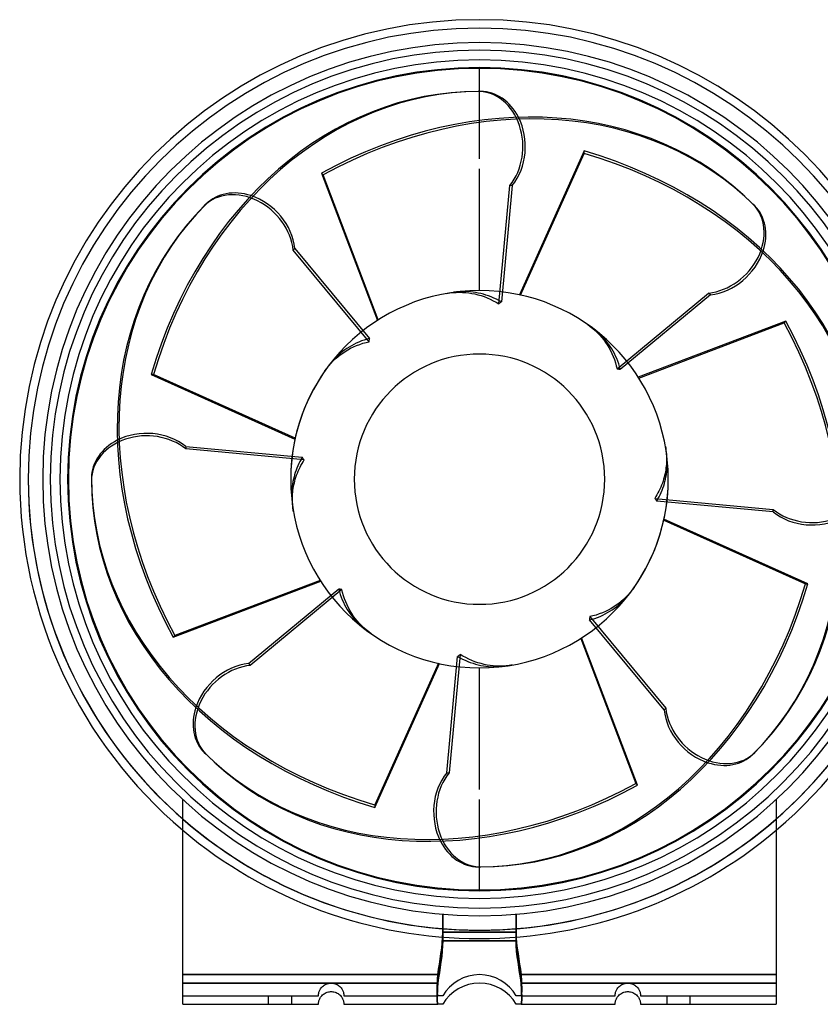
# Model space of a CAD drawing. Header units: millimetres. Extents: x -108 to 184, y -124 to 108.
# Tile 1 of 2: x -108 to 80, y -124 to 108. Entities that reach past the tile are written whole.
import ezdxf

# ---------------------------------------------------------------- set-up
doc = ezdxf.new("R2010")
doc.units = ezdxf.units.MM
doc.layers.add('HIDDEN', color=7, linetype='Continuous')
doc.layers.add('THICK', color=7, linetype='Continuous')

msp = doc.modelspace()

# ---------------------------------------------------------------- linework, layer by layer
at = {"layer": 'HIDDEN'}
for p, q in [((0, 91.56), (0, 91.56)), ((0, 75.65), (0, 84.71)), ((0, 75.66), (0, 84.71)), ((4.53, 41.37), (7.15, 69.33)), ((7.74, 69.33), (5.16, 41.84)), ((7.74, 69.33), (7.15, 69.33)), ((-43.55, 54.5), (-43.96, 54.08)), ((-26.05, 32.46), (-43.96, 54.08)), ((-43.55, 54.5), (-25.93, 33.23)), ((-5.39, 44.22), (-6.03, 44.14)), ((-4.74, 44.27), (-5.39, 44.22)), ((-4.09, 44.3), (-4.74, 44.27)), ((-3.44, 44.3), (-4.09, 44.3)), ((-2.79, 44.28), (-3.44, 44.3)), ((-2.15, 44.23), (-2.79, 44.28)), ((-1.52, 44.16), (-2.15, 44.23)), ((-7.73, 43.87), (-7.01, 43.99)), ((-7.01, 43.99), (-6.27, 44.07)), ((-6.27, 44.07), (-5.51, 44.12)), ((-5.51, 44.12), (-4.75, 44.14)), ((-4.75, 44.14), (-3.99, 44.12)), ((-3.99, 44.12), (-3.23, 44.07)), ((-3.23, 44.07), (-2.49, 43.99)), ((-2.49, 43.99), (-1.78, 43.88)), ((-1.78, 43.88), (-1.08, 43.74)), ((-0.91, 44.07), (-1.52, 44.16)), ((-1.08, 43.74), (-0.37, 43.56)), ((-0.31, 43.96), (-0.91, 44.07)), ((-0.37, 43.56), (0.36, 43.35)), ((0.29, 43.83), (-0.31, 43.96)), ((0.91, 43.67), (0.29, 43.83)), ((0.36, 43.35), (1.09, 43.1)), ((1.53, 43.48), (0.91, 43.67)), ((1.09, 43.1), (1.82, 42.81)), ((2.16, 43.27), (1.53, 43.48)), ((1.82, 42.81), (2.53, 42.49)), ((2.78, 43.02), (2.16, 43.27)), ((2.53, 42.49), (3.23, 42.14)), ((3.4, 42.76), (2.78, 43.02)), ((3.23, 42.14), (3.9, 41.76)), ((4, 42.47), (3.4, 42.76)), ((4.59, 42.16), (4, 42.47)), ((5.16, 41.84), (4.59, 42.16)), ((32.46, 26.05), (54.08, 43.96)), ((54.5, 43.55), (33.23, 25.93)), ((54.5, 43.55), (54.08, 43.96)), ((3.9, 41.76), (4.53, 41.37)), ((4.53, 41.37), (4.63, 41.45)), ((4.63, 41.45), (4.74, 41.53)), ((4.74, 41.53), (4.84, 41.61)), ((4.84, 41.61), (4.95, 41.69)), ((4.95, 41.69), (5.05, 41.76)), ((5.05, 41.76), (5.16, 41.84)), ((25.56, 36.49), (26.14, 36.06)), ((26.14, 36.06), (26.73, 35.59)), ((26.73, 35.59), (27.3, 35.1)), ((27.45, 35.08), (26.95, 35.48)), ((27.3, 35.1), (27.85, 34.57)), ((27.95, 34.66), (27.45, 35.08)), ((-27.83, 32.64), (-28.46, 32.39)), ((-27.2, 32.86), (-27.83, 32.64)), ((-26.57, 33.06), (-27.2, 32.86)), ((-25.93, 33.23), (-26.57, 33.06)), ((-26.05, 32.46), (-26.04, 32.59)), ((-26.04, 32.59), (-26.02, 32.72)), ((-26.02, 32.72), (-26, 32.85)), ((-26, 32.85), (-25.98, 32.98)), ((-25.98, 32.98), (-25.96, 33.11)), ((-25.96, 33.11), (-25.93, 33.23)), ((27.85, 34.57), (28.38, 34.02)), ((28.43, 34.21), (27.95, 34.66)), ((28.38, 34.02), (28.88, 33.45)), ((28.89, 33.76), (28.43, 34.21)), ((28.88, 33.45), (29.34, 32.87)), ((29.33, 33.28), (28.89, 33.76)), ((29.76, 32.8), (29.33, 33.28)), ((29.34, 32.87), (29.77, 32.28)), ((30.15, 32.3), (29.76, 32.8)), ((-31.81, 30.52), (-32.3, 30.15)), ((-31.31, 30.87), (-31.81, 30.52)), ((-31.69, 30.16), (-31.06, 30.54)), ((-30.78, 31.2), (-31.31, 30.87)), ((-31.06, 30.54), (-30.4, 30.91)), ((-30.23, 31.52), (-30.78, 31.2)), ((-30.4, 30.91), (-29.7, 31.25)), ((-29.66, 31.83), (-30.23, 31.52)), ((-29.7, 31.25), (-28.99, 31.56)), ((-29.07, 32.12), (-29.66, 31.83)), ((-28.46, 32.39), (-29.07, 32.12)), ((-28.99, 31.56), (-28.25, 31.83)), ((-28.25, 31.83), (-27.51, 32.08)), ((-27.51, 32.08), (-26.78, 32.29)), ((-26.78, 32.29), (-26.05, 32.46)), ((29.77, 32.28), (30.16, 31.69)), ((30.52, 31.81), (30.15, 32.3)), ((30.16, 31.69), (30.54, 31.06)), ((30.87, 31.31), (30.52, 31.81)), ((30.54, 31.06), (30.91, 30.4)), ((31.2, 30.78), (30.87, 31.31)), ((30.91, 30.4), (31.25, 29.7)), ((31.52, 30.23), (31.2, 30.78)), ((31.83, 29.66), (31.52, 30.23)), ((-34.66, 27.95), (-35.08, 27.45)), ((-34.21, 28.43), (-34.66, 27.95)), ((-34.57, 27.85), (-34.02, 28.38)), ((-33.76, 28.89), (-34.21, 28.43)), ((-34.02, 28.38), (-33.45, 28.88)), ((-33.28, 29.33), (-33.76, 28.89)), ((-33.45, 28.88), (-32.87, 29.34)), ((-32.8, 29.76), (-33.28, 29.33)), ((-32.87, 29.34), (-32.28, 29.77)), ((-32.3, 30.15), (-32.8, 29.76)), ((-32.28, 29.77), (-31.69, 30.16)), ((31.25, 29.7), (31.56, 28.99)), ((31.56, 28.99), (31.83, 28.25)), ((32.12, 29.07), (31.83, 29.66)), ((31.83, 28.25), (32.08, 27.51)), ((32.39, 28.46), (32.12, 29.07)), ((32.64, 27.83), (32.39, 28.46)), ((-36.49, 25.56), (-36.06, 26.14)), ((-36.06, 26.14), (-35.59, 26.73)), ((-35.59, 26.73), (-35.1, 27.3)), ((-35.08, 27.45), (-35.48, 26.95)), ((-35.1, 27.3), (-34.57, 27.85)), ((32.08, 27.51), (32.29, 26.78)), ((32.29, 26.78), (32.46, 26.05)), ((32.46, 26.05), (32.59, 26.04)), ((32.59, 26.04), (32.72, 26.02)), ((32.86, 27.2), (32.64, 27.83)), ((32.72, 26.02), (32.85, 26)), ((32.85, 26), (32.98, 25.98)), ((33.06, 26.57), (32.86, 27.2)), ((32.98, 25.98), (33.11, 25.96)), ((33.23, 25.93), (33.06, 26.57)), ((33.11, 25.96), (33.23, 25.93)), ((-69.33, 7.74), (-41.84, 5.16)), ((-69.33, 7.74), (-69.33, 7.15)), ((-41.37, 4.53), (-69.33, 7.15)), ((43.87, 7.73), (43.95, 7.29)), ((43.95, 7.29), (44.01, 6.84)), ((-42.11, 4.68), (-42.38, 4.18)), ((-41.84, 5.16), (-42.11, 4.68)), ((-41.76, 5.05), (-41.84, 5.16)), ((-41.69, 4.95), (-41.76, 5.05)), ((-41.61, 4.84), (-41.69, 4.95)), ((-41.53, 4.74), (-41.61, 4.84)), ((-41.45, 4.63), (-41.53, 4.74)), ((44.01, 6.84), (44.06, 6.38)), ((44.06, 6.38), (44.1, 5.91)), ((44.1, 5.91), (44.12, 5.44)), ((44.12, 5.44), (44.14, 4.97)), ((44.21, 5.42), (44.14, 6.03)), ((44.14, 4.97), (44.14, 4.5)), ((44.26, 4.81), (44.21, 5.42)), ((44.29, 4.19), (44.26, 4.81)), ((-43.09, 2.63), (-43.29, 2.1)), ((-42.87, 3.16), (-43.09, 2.63)), ((-42.63, 3.67), (-42.87, 3.16)), ((-42.78, 1.89), (-42.57, 2.36)), ((-42.38, 4.18), (-42.63, 3.67)), ((-42.57, 2.36), (-42.35, 2.82)), ((-42.35, 2.82), (-42.12, 3.26)), ((-42.12, 3.26), (-41.88, 3.7)), ((-41.88, 3.7), (-41.63, 4.12)), ((-41.63, 4.12), (-41.37, 4.53)), ((-41.37, 4.53), (-41.45, 4.63)), ((44.01, 2.64), (43.95, 2.19)), ((44.06, 3.1), (44.01, 2.64)), ((44.1, 3.56), (44.06, 3.1)), ((44.12, 4.03), (44.1, 3.56)), ((44.14, 4.5), (44.12, 4.03)), ((44.19, 1.73), (44.25, 2.33)), ((44.25, 2.33), (44.28, 2.95)), ((44.28, 2.95), (44.3, 3.57)), ((44.3, 3.57), (44.29, 4.19)), ((-43.9, 0), (-44.01, -0.57)), ((-43.77, 0.52), (-43.9, 0)), ((-43.63, 1.04), (-43.77, 0.52)), ((-43.47, 1.57), (-43.63, 1.04)), ((-43.29, 2.1), (-43.47, 1.57)), ((-43.46, 0), (-43.31, 0.47)), ((-43.31, 0.47), (-43.15, 0.95)), ((-43.15, 0.95), (-42.97, 1.42)), ((-42.97, 1.42), (-42.78, 1.89)), ((43.46, 0), (43.31, -0.47)), ((43.58, 0.45), (43.46, 0)), ((43.69, 0.89), (43.58, 0.45)), ((43.79, 1.32), (43.69, 0.89)), ((43.87, 1.75), (43.79, 1.32)), ((43.95, 2.19), (43.87, 1.75)), ((43.9, 0), (44.01, 0.57)), ((44.01, 0.57), (44.11, 1.14)), ((44.11, 1.14), (44.19, 1.73)), ((-44.19, -1.73), (-44.25, -2.33)), ((-44.11, -1.14), (-44.19, -1.73)), ((-44.01, -0.57), (-44.11, -1.14)), ((-44.01, -2.64), (-43.95, -2.19)), ((-43.95, -2.19), (-43.87, -1.75)), ((-43.87, -1.75), (-43.79, -1.32)), ((-43.79, -1.32), (-43.69, -0.89)), ((-43.69, -0.89), (-43.58, -0.45)), ((-43.58, -0.45), (-43.46, 0)), ((42.78, -1.89), (42.57, -2.36)), ((42.97, -1.42), (42.78, -1.89)), ((43.15, -0.95), (42.97, -1.42)), ((43.09, -2.63), (43.29, -2.1)), ((43.31, -0.47), (43.15, -0.95)), ((43.29, -2.1), (43.47, -1.57)), ((43.47, -1.57), (43.63, -1.04)), ((43.63, -1.04), (43.77, -0.52)), ((43.77, -0.52), (43.9, 0)), ((-44.28, -2.95), (-44.3, -3.57)), ((-44.3, -3.57), (-44.29, -4.19)), ((-44.29, -4.19), (-44.26, -4.81)), ((-44.25, -2.33), (-44.28, -2.95)), ((-44.14, -4.5), (-44.12, -4.03)), ((-44.14, -4.97), (-44.14, -4.5)), ((-44.12, -4.03), (-44.1, -3.56)), ((-44.1, -3.56), (-44.06, -3.1)), ((-44.06, -3.1), (-44.01, -2.64)), ((41.63, -4.12), (41.37, -4.53)), ((41.37, -4.53), (41.45, -4.63)), ((41.37, -4.53), (69.33, -7.15)), ((41.45, -4.63), (41.53, -4.74)), ((41.88, -3.7), (41.63, -4.12)), ((42.12, -3.26), (41.88, -3.7)), ((42.11, -4.68), (42.38, -4.18)), ((42.35, -2.82), (42.12, -3.26)), ((42.57, -2.36), (42.35, -2.82)), ((42.38, -4.18), (42.63, -3.67)), ((42.63, -3.67), (42.87, -3.16)), ((42.87, -3.16), (43.09, -2.63)), ((-44.26, -4.81), (-44.21, -5.42)), ((-44.21, -5.42), (-44.14, -6.03)), ((-44.12, -5.44), (-44.14, -4.97)), ((-44.1, -5.91), (-44.12, -5.44)), ((-44.06, -6.38), (-44.1, -5.91)), ((-44.01, -6.84), (-44.06, -6.38)), ((-43.95, -7.29), (-44.01, -6.84)), ((41.53, -4.74), (41.61, -4.84)), ((41.61, -4.84), (41.69, -4.95)), ((41.69, -4.95), (41.76, -5.05)), ((41.76, -5.05), (41.84, -5.16)), ((41.84, -5.16), (42.11, -4.68)), ((69.33, -7.74), (41.84, -5.16)), ((-43.87, -7.73), (-43.95, -7.29)), ((69.33, -7.74), (69.33, -7.15)), ((36.49, -25.56), (36.06, -26.14)), ((-54.5, -43.55), (-33.23, -25.93)), ((-32.46, -26.05), (-54.08, -43.96)), ((-33.11, -25.96), (-33.23, -25.93)), ((-33.23, -25.93), (-33.06, -26.57)), ((-32.98, -25.98), (-33.11, -25.96)), ((-33.06, -26.57), (-32.86, -27.2)), ((-32.85, -26), (-32.98, -25.98)), ((-32.86, -27.2), (-32.64, -27.83)), ((-32.72, -26.02), (-32.85, -26)), ((-32.59, -26.04), (-32.72, -26.02)), ((-32.64, -27.83), (-32.39, -28.46)), ((-32.46, -26.05), (-32.59, -26.04)), ((-32.29, -26.78), (-32.46, -26.05)), ((-32.08, -27.51), (-32.29, -26.78)), ((-31.83, -28.25), (-32.08, -27.51)), ((34.57, -27.85), (34.02, -28.38)), ((35.1, -27.3), (34.57, -27.85)), ((34.66, -27.95), (35.08, -27.45)), ((35.08, -27.45), (35.48, -26.95)), ((35.59, -26.73), (35.1, -27.3)), ((36.06, -26.14), (35.59, -26.73)), ((-32.39, -28.46), (-32.12, -29.07)), ((-32.12, -29.07), (-31.83, -29.66)), ((-31.56, -28.99), (-31.83, -28.25)), ((-31.83, -29.66), (-31.52, -30.23)), ((-31.25, -29.7), (-31.56, -28.99)), ((-30.91, -30.4), (-31.25, -29.7)), ((31.69, -30.16), (31.06, -30.54)), ((32.28, -29.77), (31.69, -30.16)), ((31.81, -30.52), (32.3, -30.15)), ((32.87, -29.34), (32.28, -29.77)), ((32.3, -30.15), (32.8, -29.76)), ((32.8, -29.76), (33.28, -29.33)), ((33.45, -28.88), (32.87, -29.34)), ((33.28, -29.33), (33.76, -28.89)), ((34.02, -28.38), (33.45, -28.88)), ((33.76, -28.89), (34.21, -28.43)), ((34.21, -28.43), (34.66, -27.95)), ((-31.52, -30.23), (-31.2, -30.78)), ((-31.2, -30.78), (-30.87, -31.31)), ((-30.54, -31.06), (-30.91, -30.4)), ((-30.87, -31.31), (-30.52, -31.81)), ((-30.16, -31.69), (-30.54, -31.06)), ((-30.52, -31.81), (-30.15, -32.3)), ((-29.77, -32.28), (-30.16, -31.69)), ((-30.15, -32.3), (-29.76, -32.8)), ((-29.34, -32.87), (-29.77, -32.28)), ((26.05, -32.46), (26.04, -32.59)), ((26.78, -32.29), (26.05, -32.46)), ((26.05, -32.46), (43.96, -54.08)), ((27.51, -32.08), (26.78, -32.29)), ((28.25, -31.83), (27.51, -32.08)), ((27.83, -32.64), (28.46, -32.39)), ((28.99, -31.56), (28.25, -31.83)), ((28.46, -32.39), (29.07, -32.12)), ((29.7, -31.25), (28.99, -31.56)), ((29.07, -32.12), (29.66, -31.83)), ((29.66, -31.83), (30.23, -31.52)), ((30.4, -30.91), (29.7, -31.25)), ((30.23, -31.52), (30.78, -31.2)), ((31.06, -30.54), (30.4, -30.91)), ((30.78, -31.2), (31.31, -30.87)), ((31.31, -30.87), (31.81, -30.52)), ((-29.76, -32.8), (-29.33, -33.28)), ((-28.88, -33.45), (-29.34, -32.87)), ((-29.33, -33.28), (-28.89, -33.76)), ((-28.89, -33.76), (-28.43, -34.21)), ((-28.38, -34.02), (-28.88, -33.45)), ((-28.43, -34.21), (-27.95, -34.66)), ((-27.85, -34.57), (-28.38, -34.02)), ((-27.95, -34.66), (-27.45, -35.08)), ((-27.3, -35.1), (-27.85, -34.57)), ((25.93, -33.23), (26.57, -33.06)), ((25.96, -33.11), (25.93, -33.23)), ((43.55, -54.5), (25.93, -33.23)), ((25.98, -32.98), (25.96, -33.11)), ((26, -32.85), (25.98, -32.98)), ((26.02, -32.72), (26, -32.85)), ((26.04, -32.59), (26.02, -32.72)), ((26.57, -33.06), (27.2, -32.86)), ((27.2, -32.86), (27.83, -32.64)), ((-27.45, -35.08), (-26.95, -35.48)), ((-26.73, -35.59), (-27.3, -35.1)), ((-26.14, -36.06), (-26.73, -35.59)), ((-25.56, -36.49), (-26.14, -36.06)), ((-7.74, -69.33), (-5.16, -41.84)), ((-4.53, -41.37), (-7.15, -69.33)), ((-5.05, -41.76), (-5.16, -41.84)), ((-5.16, -41.84), (-4.59, -42.16)), ((-4.95, -41.69), (-5.05, -41.76)), ((-4.84, -41.61), (-4.95, -41.69)), ((-4.74, -41.53), (-4.84, -41.61)), ((-4.63, -41.45), (-4.74, -41.53)), ((-4.53, -41.37), (-4.63, -41.45)), ((-3.9, -41.76), (-4.53, -41.37)), ((-3.23, -42.14), (-3.9, -41.76)), ((-54.5, -43.55), (-54.08, -43.96)), ((-4.59, -42.16), (-4, -42.47)), ((-4, -42.47), (-3.4, -42.76)), ((-3.4, -42.76), (-2.78, -43.02)), ((-2.53, -42.49), (-3.23, -42.14)), ((-2.78, -43.02), (-2.16, -43.27)), ((-1.82, -42.81), (-2.53, -42.49)), ((-2.16, -43.27), (-1.53, -43.48)), ((-1.09, -43.1), (-1.82, -42.81)), ((-1.53, -43.48), (-0.91, -43.67)), ((-0.36, -43.35), (-1.09, -43.1)), ((-0.91, -43.67), (-0.29, -43.83)), ((0.37, -43.56), (-0.36, -43.35)), ((-0.29, -43.83), (0.31, -43.96)), ((0.31, -43.96), (0.91, -44.07)), ((1.08, -43.74), (0.37, -43.56)), ((0.91, -44.07), (1.52, -44.16)), ((1.78, -43.88), (1.08, -43.74)), ((1.52, -44.16), (2.15, -44.23)), ((2.49, -43.99), (1.78, -43.88)), ((3.23, -44.07), (2.49, -43.99)), ((3.99, -44.12), (3.23, -44.07)), ((4.75, -44.14), (3.99, -44.12)), ((5.51, -44.12), (4.75, -44.14)), ((5.39, -44.22), (6.03, -44.14)), ((6.27, -44.07), (5.51, -44.12)), ((7.01, -43.99), (6.27, -44.07)), ((7.73, -43.87), (7.01, -43.99)), ((2.15, -44.23), (2.79, -44.28)), ((2.79, -44.28), (3.44, -44.3)), ((3.44, -44.3), (4.09, -44.3)), ((4.09, -44.3), (4.74, -44.27)), ((4.74, -44.27), (5.39, -44.22)), ((43.55, -54.5), (43.96, -54.08)), ((-7.74, -69.33), (-7.15, -69.33)), ((-70, -75.66), (-70, -75.66)), ((-70, -75.66), (-70, -75.66)), ((0, -84.71), (0, -75.65)), ((0, -84.71), (0, -75.66)), ((70, -75.66), (70, -75.66)), ((70, -75.66), (70, -75.66)), ((0, -91.56), (0, -91.56)), ((-8.66, -102.71), (-8.66, -109)), ((-8.66, -102.71), (-8.66, -107)), ((-8.66, -107), (-8.66, -102.71)), ((8.66, -102.71), (8.66, -107)), ((8.66, -107), (8.66, -102.71)), ((8.66, -109), (8.66, -102.71)), ((-8.69, -108.21), (-8.77, -109.47)), ((-8.77, -109.47), (-8.69, -108.21)), ((-8.66, -107), (-8.69, -108.21)), ((-8.69, -108.21), (-8.66, -107)), ((-8.66, -109), (-8.69, -110.21)), ((-8.66, -107), (0, -107)), ((0, -107), (-8.66, -107)), ((-8.66, -109), (0, -109)), ((8.66, -107), (0, -107)), ((0, -107), (8.66, -107)), ((0, -109), (8.66, -109)), ((8.66, -107), (8.69, -108.21)), ((8.69, -108.21), (8.66, -107)), ((8.69, -110.21), (8.66, -109)), ((8.69, -108.21), (8.77, -109.47)), ((8.77, -109.47), (8.69, -108.21)), ((-8.91, -110.75), (-9.09, -112.04)), ((-9.09, -112.04), (-8.91, -110.76)), ((-8.77, -109.47), (-8.91, -110.75)), ((-8.91, -110.76), (-8.77, -109.47)), ((-8.77, -111.47), (-8.91, -112.75)), ((-8.69, -110.21), (-8.77, -111.47)), ((8.77, -111.47), (8.69, -110.21)), ((8.77, -109.47), (8.91, -110.76)), ((8.91, -110.76), (8.77, -109.47)), ((8.91, -112.76), (8.77, -111.47)), ((8.91, -110.76), (9.09, -112.04)), ((9.09, -112.04), (8.91, -110.76)), ((-9.28, -113.32), (-9.47, -114.57)), ((-9.46, -114.49), (-9.28, -113.29)), ((-9.09, -112.04), (-9.28, -113.32)), ((-9.28, -113.29), (-9.09, -112.04)), ((-8.91, -112.75), (-9.09, -114.04)), ((9.09, -114.04), (8.91, -112.76)), ((9.09, -112.04), (9.28, -113.29)), ((9.28, -113.29), (9.09, -112.04)), ((9.28, -113.29), (9.46, -114.49)), ((9.46, -114.49), (9.28, -113.29)), ((-9.8, -117), (-9.64, -115.72)), ((-9.65, -115.77), (-9.8, -117)), ((-9.47, -114.57), (-9.65, -115.77)), ((-9.64, -115.72), (-9.46, -114.49)), ((-9.28, -115.32), (-9.47, -116.57)), ((-9.09, -114.04), (-9.28, -115.32)), ((9.28, -115.29), (9.09, -114.04)), ((9.46, -116.49), (9.28, -115.29)), ((9.46, -114.49), (9.64, -115.72)), ((9.64, -115.72), (9.46, -114.49)), ((9.64, -115.72), (9.8, -117)), ((9.8, -117), (9.64, -115.72)), ((-9.8, -117), (-70, -117)), ((-70, -117), (-9.8, -117)), ((-9.92, -118.54), (-9.93, -118.75)), ((-9.93, -118.76), (-9.92, -118.54)), ((-9.91, -118.33), (-9.92, -118.54)), ((-9.92, -118.54), (-9.91, -118.33)), ((-9.9, -118.11), (-9.91, -118.33)), ((-9.91, -118.33), (-9.9, -118.11)), ((-9.88, -117.89), (-9.9, -118.11)), ((-9.9, -118.11), (-9.88, -117.89)), ((-9.87, -117.67), (-9.88, -117.89)), ((-9.88, -117.89), (-9.87, -117.67)), ((-9.85, -117.45), (-9.87, -117.67)), ((-9.87, -117.67), (-9.85, -117.45)), ((-9.83, -117.22), (-9.85, -117.45)), ((-9.85, -117.45), (-9.83, -117.22)), ((-9.8, -117), (-9.83, -117.22)), ((-9.83, -117.22), (-9.8, -117)), ((-9.65, -117.77), (-9.8, -119)), ((-9.47, -116.57), (-9.65, -117.77)), ((9.64, -117.72), (9.46, -116.49)), ((9.8, -119), (9.64, -117.72)), ((9.8, -117), (9.83, -117.22)), ((9.8, -117), (70, -117)), ((70, -117), (9.8, -117)), ((9.83, -117.22), (9.8, -117)), ((9.83, -117.22), (9.85, -117.45)), ((9.85, -117.45), (9.83, -117.22)), ((9.85, -117.45), (9.87, -117.67)), ((9.87, -117.67), (9.85, -117.45)), ((9.87, -117.67), (9.88, -117.89)), ((9.88, -117.89), (9.87, -117.67)), ((9.88, -117.89), (9.9, -118.11)), ((9.9, -118.11), (9.88, -117.89)), ((9.9, -118.11), (9.91, -118.33)), ((9.91, -118.33), (9.9, -118.11)), ((9.91, -118.33), (9.92, -118.54)), ((9.92, -118.54), (9.91, -118.33)), ((9.92, -118.54), (9.93, -118.75)), ((9.93, -118.76), (9.92, -118.54)), ((-9.8, -119), (-70, -119)), ((-37.83, -121), (-37.77, -120.84)), ((-37.77, -120.84), (-37.69, -120.68)), ((-37.69, -120.68), (-37.6, -120.51)), ((-37.6, -120.51), (-37.49, -120.32)), ((-37.49, -120.32), (-37.35, -120.14)), ((-37.35, -120.14), (-37.2, -119.96)), ((-37.2, -119.96), (-37.03, -119.79)), ((-37.03, -119.79), (-36.84, -119.63)), ((-36.84, -119.63), (-36.64, -119.49)), ((-36.64, -119.49), (-36.41, -119.35)), ((-36.41, -119.35), (-36.17, -119.24)), ((-36.17, -119.24), (-35.92, -119.14)), ((-35.92, -119.14), (-35.66, -119.07)), ((-35.66, -119.07), (-35.39, -119.03)), ((-35.39, -119.03), (-35.13, -119)), ((-35.13, -119), (-34.87, -119)), ((-34.87, -119), (-34.61, -119.03)), ((-34.61, -119.03), (-34.35, -119.07)), ((-34.35, -119.07), (-34.09, -119.14)), ((-34.09, -119.14), (-33.84, -119.23)), ((-33.84, -119.23), (-33.6, -119.35)), ((-33.6, -119.35), (-33.37, -119.48)), ((-33.37, -119.48), (-33.17, -119.63)), ((-33.17, -119.63), (-32.98, -119.78)), ((-32.98, -119.78), (-32.81, -119.95)), ((-32.81, -119.95), (-32.66, -120.12)), ((-32.66, -120.12), (-32.52, -120.31)), ((-32.52, -120.31), (-32.4, -120.5)), ((-32.4, -120.5), (-32.31, -120.67)), ((-32.31, -120.67), (-32.23, -120.84)), ((-32.23, -120.84), (-32.17, -121)), ((-9.95, -119.56), (-9.96, -119.75)), ((-9.96, -119.76), (-9.95, -119.57)), ((-9.96, -119.75), (-9.96, -119.94)), ((-9.96, -119.94), (-9.96, -119.76)), ((-9.96, -119.94), (-9.96, -120.11)), ((-9.96, -120.12), (-9.96, -119.94)), ((-9.96, -120.11), (-9.96, -120.29)), ((-9.96, -120.29), (-9.96, -120.12)), ((-9.96, -120.29), (-9.96, -120.45)), ((-9.96, -120.46), (-9.96, -120.29)), ((-9.96, -120.45), (-9.96, -120.61)), ((-9.96, -120.62), (-9.96, -120.46)), ((-9.96, -120.61), (-9.96, -120.76)), ((-9.96, -120.77), (-9.96, -120.62)), ((-9.96, -120.76), (-9.96, -120.91)), ((-9.96, -120.91), (-9.96, -120.77)), ((-9.94, -119.17), (-9.95, -119.37)), ((-9.95, -119.37), (-9.94, -119.17)), ((-9.95, -119.37), (-9.95, -119.56)), ((-9.95, -119.57), (-9.95, -119.37)), ((-9.93, -118.75), (-9.94, -118.96)), ((-9.94, -118.97), (-9.93, -118.76)), ((-9.94, -118.96), (-9.94, -119.17)), ((-9.94, -119.17), (-9.94, -118.97)), ((-9.93, -120.75), (-9.94, -120.96)), ((-9.92, -120.54), (-9.93, -120.75)), ((-9.91, -120.33), (-9.92, -120.54)), ((-9.9, -120.11), (-9.91, -120.33)), ((-9.88, -119.89), (-9.9, -120.11)), ((-9.87, -119.67), (-9.88, -119.89)), ((-9.85, -119.45), (-9.87, -119.67)), ((-9.83, -119.22), (-9.85, -119.45)), ((-9.8, -119), (-9.83, -119.22)), ((9.83, -119.22), (9.8, -119)), ((70, -119), (9.8, -119)), ((9.85, -119.45), (9.83, -119.22)), ((9.87, -119.67), (9.85, -119.45)), ((9.88, -119.89), (9.87, -119.67)), ((9.9, -120.11), (9.88, -119.89)), ((9.91, -120.33), (9.9, -120.11)), ((9.92, -120.54), (9.91, -120.33)), ((9.93, -120.76), (9.92, -120.54)), ((9.93, -118.75), (9.94, -118.96)), ((9.94, -118.97), (9.93, -118.76)), ((9.94, -120.97), (9.93, -120.76)), ((9.94, -118.96), (9.94, -119.17)), ((9.94, -119.17), (9.94, -118.97)), ((9.94, -119.17), (9.95, -119.37)), ((9.95, -119.37), (9.94, -119.17)), ((9.95, -119.37), (9.95, -119.56)), ((9.95, -119.57), (9.95, -119.37)), ((9.95, -119.56), (9.96, -119.75)), ((9.96, -119.76), (9.95, -119.57)), ((9.96, -119.75), (9.96, -119.94)), ((9.96, -119.94), (9.96, -119.76)), ((9.96, -119.94), (9.96, -120.11)), ((9.96, -120.12), (9.96, -119.94)), ((9.96, -120.11), (9.96, -120.29)), ((9.96, -120.29), (9.96, -120.12)), ((9.96, -120.29), (9.96, -120.45)), ((9.96, -120.46), (9.96, -120.29)), ((9.96, -120.45), (9.96, -120.61)), ((9.96, -120.62), (9.96, -120.46)), ((9.96, -120.61), (9.96, -120.76)), ((9.96, -120.77), (9.96, -120.62)), ((9.96, -120.76), (9.96, -120.91)), ((9.96, -120.91), (9.96, -120.77)), ((32.17, -121), (32.23, -120.84)), ((32.23, -120.84), (32.31, -120.68)), ((32.31, -120.68), (32.4, -120.51)), ((32.4, -120.51), (32.51, -120.32)), ((32.51, -120.32), (32.65, -120.14)), ((32.65, -120.14), (32.8, -119.96)), ((32.8, -119.96), (32.97, -119.79)), ((32.97, -119.79), (33.16, -119.63)), ((33.16, -119.63), (33.36, -119.49)), ((33.36, -119.49), (33.59, -119.35)), ((33.59, -119.35), (33.83, -119.24)), ((33.83, -119.24), (34.08, -119.14)), ((34.08, -119.14), (34.34, -119.07)), ((34.34, -119.07), (34.61, -119.03)), ((34.61, -119.03), (34.87, -119)), ((34.87, -119), (35.13, -119)), ((35.13, -119), (35.39, -119.03)), ((35.39, -119.03), (35.66, -119.07)), ((35.66, -119.07), (35.92, -119.14)), ((35.92, -119.14), (36.17, -119.24)), ((36.17, -119.24), (36.41, -119.35)), ((36.41, -119.35), (36.64, -119.49)), ((36.64, -119.49), (36.84, -119.63)), ((36.84, -119.63), (37.03, -119.79)), ((37.03, -119.79), (37.2, -119.96)), ((37.2, -119.96), (37.35, -120.14)), ((37.35, -120.14), (37.49, -120.32)), ((37.49, -120.32), (37.6, -120.51)), ((37.6, -120.51), (37.69, -120.68)), ((37.69, -120.68), (37.77, -120.84)), ((37.77, -120.84), (37.83, -121)), ((-70, -122), (-38, -122)), ((-70, -122), (-70, -122)), ((-49.75, -124), (-49.75, -122)), ((-49.75, -124), (-49.75, -122)), ((-44.25, -124), (-44.25, -122)), ((-44.25, -124), (-44.25, -122)), ((-38, -121.89), (-37.99, -121.82)), ((-38, -121.94), (-38, -121.89)), ((-38, -121.97), (-38, -121.94)), ((-38, -121.99), (-38, -121.97)), ((-38, -122), (-38, -121.99)), ((-38, -122), (-38, -122)), ((-37.99, -121.74), (-37.98, -121.65)), ((-37.99, -121.82), (-37.99, -121.74)), ((-37.98, -121.65), (-37.97, -121.54)), ((-37.97, -121.54), (-37.94, -121.43)), ((-37.94, -121.43), (-37.92, -121.29)), ((-37.92, -121.29), (-37.88, -121.15)), ((-37.88, -121.15), (-37.83, -121)), ((-32.17, -121), (-32.12, -121.15)), ((-32.12, -121.15), (-32.09, -121.29)), ((-32.09, -121.29), (-32.06, -121.42)), ((-32.06, -121.42), (-32.04, -121.54)), ((-32.04, -121.54), (-32.02, -121.65)), ((-32.02, -121.65), (-32.01, -121.74)), ((-32.01, -121.74), (-32.01, -121.82)), ((-32.01, -121.82), (-32, -121.89)), ((-32, -121.89), (-32, -121.94)), ((-32, -121.94), (-32, -121.97)), ((-32, -121.97), (-32, -121.99)), ((-32, -121.99), (-32, -122)), ((-32, -122), (-32, -122)), ((-32, -122), (-9.8, -122)), ((-9.96, -120.91), (-9.96, -121.04)), ((-9.96, -121.05), (-9.96, -120.91)), ((-9.96, -121.04), (-9.96, -121.17)), ((-9.96, -121.17), (-9.96, -121.05)), ((-9.96, -121.17), (-9.95, -121.29)), ((-9.95, -121.29), (-9.96, -121.17)), ((-9.95, -121.56), (-9.96, -121.75)), ((-9.96, -121.75), (-9.96, -121.94)), ((-9.96, -121.94), (-9.96, -122.11)), ((-9.96, -122.11), (-9.96, -122.29)), ((-9.96, -122.29), (-9.96, -122.45)), ((-9.96, -122.45), (-9.96, -122.61)), ((-9.96, -122.61), (-9.96, -122.76)), ((-9.96, -122.76), (-9.96, -122.91)), ((-9.96, -122.91), (-9.96, -123.04)), ((-9.96, -123.04), (-9.96, -123.17)), ((-9.96, -123.17), (-9.95, -123.29)), ((-9.94, -121.17), (-9.95, -121.37)), ((-9.95, -121.29), (-9.95, -121.4)), ((-9.95, -121.4), (-9.95, -121.29)), ((-9.95, -121.37), (-9.95, -121.56)), ((-9.95, -121.4), (-9.94, -121.5)), ((-9.94, -121.51), (-9.95, -121.4)), ((-9.94, -120.96), (-9.94, -121.17)), ((-9.94, -121.5), (-9.94, -121.6)), ((-9.94, -121.6), (-9.94, -121.51)), ((-9.94, -121.6), (-9.93, -121.68)), ((-9.93, -121.68), (-9.94, -121.6)), ((-9.93, -121.68), (-9.92, -121.76)), ((-9.92, -121.76), (-9.93, -121.68)), ((-9.92, -121.76), (-9.91, -121.82)), ((-9.91, -121.82), (-9.92, -121.76)), ((-9.91, -121.82), (-9.9, -121.87)), ((-9.9, -121.88), (-9.91, -121.82)), ((-9.9, -121.87), (-9.88, -121.92)), ((-9.88, -121.92), (-9.9, -121.88)), ((-9.88, -121.92), (-9.87, -121.95)), ((-9.87, -121.96), (-9.88, -121.92)), ((-9.87, -121.95), (-9.85, -121.98)), ((-9.85, -121.98), (-9.87, -121.96)), ((-9.85, -121.98), (-9.83, -121.99)), ((-9.83, -121.99), (-9.85, -121.98)), ((-9.83, -121.99), (-9.8, -122)), ((-9.8, -122), (-9.83, -121.99)), ((-9.64, -122), (-9.8, -122)), ((-9.46, -122), (-9.64, -122)), ((-9.28, -122), (-9.46, -122)), ((-9.09, -122), (-9.28, -122)), ((-8.91, -122), (-9.09, -122)), ((-8.77, -122), (-8.91, -122)), ((-8.69, -122), (-8.77, -122)), ((-8.66, -122), (-8.69, -122)), ((-8.66, -122), (-8.66, -122)), ((8.69, -122), (8.66, -122)), ((8.66, -122), (8.66, -122)), ((8.77, -122), (8.69, -122)), ((8.91, -122), (8.77, -122)), ((9.09, -122), (8.91, -122)), ((9.28, -122), (9.09, -122)), ((9.46, -122), (9.28, -122)), ((9.64, -122), (9.46, -122)), ((9.8, -122), (9.64, -122)), ((9.83, -121.99), (9.8, -122)), ((9.8, -122), (9.83, -121.99)), ((9.8, -122), (32, -122)), ((9.85, -121.98), (9.83, -121.99)), ((9.83, -121.99), (9.85, -121.98)), ((9.87, -121.95), (9.85, -121.98)), ((9.85, -121.98), (9.87, -121.96)), ((9.88, -121.92), (9.87, -121.95)), ((9.87, -121.96), (9.88, -121.92)), ((9.9, -121.87), (9.88, -121.92)), ((9.88, -121.92), (9.9, -121.88)), ((9.91, -121.82), (9.9, -121.87)), ((9.9, -121.88), (9.91, -121.82)), ((9.92, -121.76), (9.91, -121.82)), ((9.91, -121.82), (9.92, -121.76)), ((9.93, -121.68), (9.92, -121.76)), ((9.92, -121.76), (9.93, -121.68)), ((9.94, -121.6), (9.93, -121.68)), ((9.93, -121.68), (9.94, -121.6)), ((9.94, -121.17), (9.94, -120.97)), ((9.95, -121.37), (9.94, -121.17)), ((9.95, -121.4), (9.94, -121.5)), ((9.94, -121.51), (9.95, -121.4)), ((9.94, -121.5), (9.94, -121.6)), ((9.94, -121.6), (9.94, -121.51)), ((9.96, -121.17), (9.95, -121.29)), ((9.95, -121.29), (9.96, -121.17)), ((9.95, -121.29), (9.95, -121.4)), ((9.95, -121.4), (9.95, -121.29)), ((9.95, -121.57), (9.95, -121.37)), ((9.96, -121.76), (9.95, -121.57)), ((9.95, -123.29), (9.96, -123.17)), ((9.96, -120.91), (9.96, -121.04)), ((9.96, -121.05), (9.96, -120.91)), ((9.96, -121.04), (9.96, -121.17)), ((9.96, -121.17), (9.96, -121.05)), ((9.96, -121.94), (9.96, -121.76)), ((9.96, -122.12), (9.96, -121.94)), ((9.96, -122.29), (9.96, -122.12)), ((9.96, -122.46), (9.96, -122.29)), ((9.96, -122.62), (9.96, -122.46)), ((9.96, -122.77), (9.96, -122.62)), ((9.96, -122.91), (9.96, -122.77)), ((9.96, -123.05), (9.96, -122.91)), ((9.96, -123.17), (9.96, -123.05)), ((32, -121.89), (32.01, -121.82)), ((32, -121.94), (32, -121.89)), ((32, -121.97), (32, -121.94)), ((32, -121.99), (32, -121.97)), ((32, -122), (32, -121.99)), ((32, -122), (32, -122)), ((32.01, -121.74), (32.02, -121.65)), ((32.01, -121.82), (32.01, -121.74)), ((32.02, -121.65), (32.03, -121.54)), ((32.03, -121.54), (32.06, -121.43)), ((32.06, -121.43), (32.08, -121.29)), ((32.08, -121.29), (32.12, -121.15)), ((32.12, -121.15), (32.17, -121)), ((37.83, -121), (37.88, -121.15)), ((37.88, -121.15), (37.92, -121.29)), ((37.92, -121.29), (37.94, -121.43)), ((37.94, -121.43), (37.97, -121.54)), ((37.97, -121.54), (37.98, -121.65)), ((37.98, -121.65), (37.99, -121.74)), ((37.99, -121.74), (37.99, -121.82)), ((37.99, -121.82), (38, -121.89)), ((38, -121.89), (38, -121.94)), ((38, -121.94), (38, -121.97)), ((38, -121.97), (38, -121.99)), ((38, -121.99), (38, -122)), ((38, -122), (70, -122)), ((38, -122), (38, -122)), ((44.25, -124), (44.25, -122)), ((44.25, -124), (44.25, -122)), ((49.75, -124), (49.75, -122)), ((49.75, -124), (49.75, -122)), ((70, -122), (70, -122)), ((-70, -124), (-70, -124)), ((-38, -124), (-38, -124)), ((-32, -124), (-32, -124)), ((-9.95, -123.29), (-9.95, -123.4)), ((-9.95, -123.4), (-9.94, -123.5)), ((-9.94, -123.5), (-9.94, -123.6)), ((-9.94, -123.6), (-9.93, -123.68)), ((-9.93, -123.68), (-9.92, -123.76)), ((-9.92, -123.76), (-9.91, -123.82)), ((-9.91, -123.82), (-9.9, -123.87)), ((-9.9, -123.87), (-9.88, -123.92)), ((-9.88, -123.92), (-9.87, -123.95)), ((-9.87, -123.95), (-9.85, -123.98)), ((-9.85, -123.98), (-9.83, -123.99)), ((-9.83, -123.99), (-9.8, -124)), ((-8.66, -124), (-8.66, -124)), ((8.66, -124), (8.66, -124)), ((9.8, -124), (9.83, -123.99)), ((9.83, -123.99), (9.85, -123.98)), ((9.85, -123.98), (9.87, -123.96)), ((9.87, -123.96), (9.88, -123.92)), ((9.88, -123.92), (9.9, -123.88)), ((9.9, -123.88), (9.91, -123.82)), ((9.91, -123.82), (9.92, -123.76)), ((9.92, -123.76), (9.93, -123.68)), ((9.93, -123.68), (9.94, -123.6)), ((9.94, -123.51), (9.95, -123.4)), ((9.94, -123.6), (9.94, -123.51)), ((9.95, -123.4), (9.95, -123.29)), ((32, -124), (32, -124)), ((38, -124), (38, -124)), ((70, -124), (70, -124))]:
    msp.add_line(p, q, dxfattribs=at)
for centre, radius, start, end in [((0, 0), 106.5, 0, 180), ((0, 0), 106.5, 0, 180), ((0, 0), 106.5, 0, 180), ((0, 0), 101.28, 0, 180), ((0, 0), 97.2, 0, 180), ((0, 0), 29.55, 0, 180), ((0, 0), 106.5, 180, 270), ((0, 0), 106.5, 180, 270), ((0, 0), 101.28, 180, 270), ((0, 0), 97.2, 180, 270), ((0, 0), 29.55, 180, 270), ((0, 0), 106.5, 270, 0), ((0, 0), 106.5, 270, 0), ((0, 0), 106.5, 270, 0), ((0, 0), 29.55, 270, 0), ((0, 0), 106.5, 180, 270), ((0, 0), 97.2, 270, 0), ((0, 0), 101.28, 270, 0), ((0, 0), 106.5, 228.9075, 270), ((0, 0), 106.5, 270, 311.0926), ((0, 0), 108.5, 229.8222, 270), ((0, 0), 108.5, 270, 310.1778), ((0, -127), 10, 90, 150), ((0, -127), 10, 30, 90)]:
    msp.add_arc(centre, radius, start, end, dxfattribs=at)
for centre, major_axis, ratio, start_param, end_param in [((-0.29, 78.54), (0, -13.02), 0.809017, 0.785398, 3.141593), ((0.29, 78.54), (0, 13.02), 0.809017, -2.356194, -1.009935), ((0, 75.65), (-0.00054, -0.00218), 0.386472, -2.57156, -1.000764), ((0, 75.65), (-0.00054, -0.00218), 0.386472, 0.570033, 2.124206), ((0, 75.65), (-0.00054, -0.00218), 0.386472, 2.124206, 3.237044), ((0, 75.65), (-0.00054, -0.00218), 0.386472, -3.046141, -2.57156), ((0, 75.65), (-0.00054, -0.00218), 0.386472, -1.000764, 0.570033), ((0, 73.25), (-0.00054, -0.00218), 0.386472, -1.000764, 0.570033), ((0, 73.25), (-0.00054, -0.00218), 0.386472, 0.570033, 2.124167), ((-55.74, 55.33), (9.21, -9.21), 0.809017, 0.785398, 3.141593), ((-55.33, 55.74), (-9.21, 9.21), 0.809017, -2.356194, -1.009935), ((55.33, 55.74), (-9.21, -9.21), 0.809017, 0.785398, 3.141593), ((55.74, 55.33), (9.21, 9.21), 0.809017, -2.356194, -1.009935), ((0, 0), (31.5, 31.5), 1, 1.74525, 2.356194), ((-78.54, 0.29), (-13.02, 0), 0.809017, -2.356194, -1.009935), ((-78.54, -0.29), (13.02, 0), 0.809017, 0.785398, 3.141593), ((78.54, 0.29), (-13.02, 0), 0.809017, 0.785398, 3.141593), ((0, 0), (31.5, 31.5), 1, -1.396342, -0.785398), ((78.54, -0.29), (13.02, 0), 0.809017, -2.356194, -1.009935), ((-55.33, -55.74), (9.21, 9.21), 0.809017, 0.785398, 3.141593), ((-55.74, -55.33), (-9.21, -9.21), 0.809017, -2.356194, -1.009935), ((55.33, -55.74), (9.21, -9.21), 0.809017, -2.356194, -1.009935), ((55.74, -55.33), (-9.21, 9.21), 0.809017, 0.785398, 3.141593), ((-0.29, -78.54), (0, -13.02), 0.809017, -2.356194, -1.009935), ((0.29, -78.54), (0, 13.02), 0.809017, 0.785398, 3.141593), ((0, -73.25), (0.00054, 0.00218), 0.386472, 0.570033, 2.124167), ((0, -73.25), (0.00054, 0.00218), 0.386472, -1.000764, 0.570033), ((0, -75.65), (0.00054, 0.00218), 0.386472, 0.570033, 2.124206), ((0, -75.65), (0.00054, 0.00218), 0.386472, -2.57156, -1.000764), ((0, -75.65), (0.00054, 0.00218), 0.386472, -1.000764, 0.570033), ((0, -75.65), (0.00054, 0.00218), 0.386472, 2.124206, 3.237044), ((0, -75.65), (0.00054, 0.00218), 0.386472, -3.046141, -2.57156)]:
    msp.add_ellipse(centre, major_axis=major_axis, ratio=ratio, start_param=start_param, end_param=end_param, dxfattribs=at)
at = {"layer": 'THICK'}
for p, q in [((0, 84.71), (0, 97)), ((0, 84.71), (0, 97)), ((0, 91.56), (-0.29, 91.56)), ((0.29, 91.56), (0, 91.56)), ((24.73, 77.5), (9.45, 43.54)), ((9.69, 43.48), (24.73, 76.91)), ((24.73, 76.91), (24.73, 77.5)), ((-37.31, 72.29), (-24.1, 37.47)), ((-36.9, 71.87), (-37.31, 72.29)), ((0, 44.55), (0, 73.25)), ((0, 44.55), (0, 73.25)), ((-23.89, 37.6), (-36.9, 71.87)), ((-64.53, 64.95), (-64.95, 64.53)), ((64.95, 64.53), (64.53, 64.95)), ((72.29, 37.31), (37.47, 24.1)), ((71.87, 36.9), (72.29, 37.31)), ((37.6, 23.89), (71.87, 36.9)), ((-77.5, 24.73), (-43.54, 9.45)), ((-76.91, 24.73), (-77.5, 24.73)), ((-43.48, 9.69), (-76.91, 24.73)), ((-91.56, 0.29), (-91.56, -0.29)), ((43.48, -9.69), (76.91, -24.73)), ((77.5, -24.73), (43.54, -9.45)), ((-72.29, -37.31), (-37.47, -24.1)), ((-37.6, -23.89), (-71.87, -36.9)), ((76.91, -24.73), (77.5, -24.73)), ((-71.87, -36.9), (-72.29, -37.31)), ((23.89, -37.6), (36.9, -71.87)), ((37.31, -72.29), (24.1, -37.47)), ((-9.69, -43.48), (-24.73, -76.91)), ((-24.73, -77.5), (-9.45, -43.54)), ((0, -73.25), (0, -44.55)), ((0, -73.25), (0, -44.55)), ((-64.95, -64.53), (-64.53, -64.95)), ((64.53, -64.95), (64.95, -64.53)), ((36.9, -71.87), (37.31, -72.29)), ((-70, -119), (-70, -75.66)), ((70, -75.66), (70, -119)), ((-24.73, -76.91), (-24.73, -77.5)), ((0, -97), (0, -84.71)), ((0, -97), (0, -84.71)), ((-0.29, -91.56), (0, -91.56)), ((0, -91.56), (0.29, -91.56)), ((-8.66, -109), (-8.66, -102.71)), ((8.66, -102.71), (8.66, -109)), ((-8.69, -110.21), (-8.66, -109)), ((0, -109), (-8.66, -109)), ((8.66, -109), (0, -109)), ((8.66, -109), (8.69, -110.21)), ((-8.91, -112.76), (-8.77, -111.47)), ((-8.77, -111.47), (-8.69, -110.21)), ((8.69, -110.21), (8.77, -111.47)), ((8.77, -111.47), (8.91, -112.76)), ((-9.09, -114.04), (-8.91, -112.76)), ((8.91, -112.76), (9.09, -114.04)), ((-9.46, -116.49), (-9.28, -115.29)), ((-9.28, -115.29), (-9.09, -114.04)), ((9.09, -114.04), (9.28, -115.29)), ((9.28, -115.29), (9.46, -116.49)), ((-9.8, -119), (-9.64, -117.72)), ((-9.64, -117.72), (-9.46, -116.49)), ((9.46, -116.49), (9.64, -117.72)), ((9.64, -117.72), (9.8, -119)), ((-70, -119), (-9.8, -119)), ((-70, -124), (-70, -119)), ((-9.94, -120.97), (-9.93, -120.76)), ((-9.93, -120.76), (-9.92, -120.54)), ((-9.92, -120.54), (-9.91, -120.33)), ((-9.91, -120.33), (-9.9, -120.11)), ((-9.9, -120.11), (-9.88, -119.89)), ((-9.88, -119.89), (-9.87, -119.67)), ((-9.87, -119.67), (-9.85, -119.45)), ((-9.85, -119.45), (-9.83, -119.22)), ((-9.83, -119.22), (-9.8, -119)), ((9.8, -119), (9.83, -119.22)), ((9.8, -119), (70, -119)), ((9.83, -119.22), (9.85, -119.45)), ((9.85, -119.45), (9.87, -119.67)), ((9.87, -119.67), (9.88, -119.89)), ((9.88, -119.89), (9.9, -120.11)), ((9.9, -120.11), (9.91, -120.33)), ((9.91, -120.33), (9.92, -120.54)), ((9.92, -120.54), (9.93, -120.75)), ((9.93, -120.75), (9.94, -120.96)), ((70, -119), (70, -124)), ((-37.92, -123.29), (-37.88, -123.15)), ((-37.88, -123.15), (-37.83, -123)), ((-37.83, -123), (-37.77, -122.84)), ((-37.77, -122.84), (-37.69, -122.68)), ((-37.69, -122.68), (-37.6, -122.51)), ((-37.6, -122.51), (-37.49, -122.32)), ((-37.49, -122.32), (-37.35, -122.14)), ((-37.35, -122.14), (-37.2, -121.96)), ((-37.2, -121.96), (-37.03, -121.79)), ((-37.03, -121.79), (-36.84, -121.63)), ((-36.84, -121.63), (-36.64, -121.49)), ((-36.64, -121.49), (-36.41, -121.35)), ((-36.41, -121.35), (-36.17, -121.24)), ((-36.17, -121.24), (-35.92, -121.14)), ((-35.92, -121.14), (-35.66, -121.07)), ((-35.66, -121.07), (-35.39, -121.03)), ((-35.39, -121.03), (-35.13, -121)), ((-35.13, -121), (-34.87, -121)), ((-34.87, -121), (-34.61, -121.03)), ((-34.61, -121.03), (-34.35, -121.07)), ((-34.35, -121.07), (-34.09, -121.14)), ((-34.09, -121.14), (-33.84, -121.23)), ((-33.84, -121.23), (-33.6, -121.35)), ((-33.6, -121.35), (-33.37, -121.48)), ((-33.37, -121.48), (-33.17, -121.63)), ((-33.17, -121.63), (-32.98, -121.78)), ((-32.98, -121.78), (-32.81, -121.95)), ((-32.81, -121.95), (-32.66, -122.12)), ((-32.66, -122.12), (-32.52, -122.31)), ((-32.52, -122.31), (-32.4, -122.5)), ((-32.4, -122.5), (-32.31, -122.67)), ((-32.31, -122.67), (-32.23, -122.84)), ((-32.23, -122.84), (-32.17, -123)), ((-32.17, -123), (-32.12, -123.15)), ((-32.12, -123.15), (-32.09, -123.29)), ((-9.96, -121.76), (-9.95, -121.57)), ((-9.96, -121.94), (-9.96, -121.76)), ((-9.96, -122.12), (-9.96, -121.94)), ((-9.96, -122.29), (-9.96, -122.12)), ((-9.96, -122.46), (-9.96, -122.29)), ((-9.96, -122.62), (-9.96, -122.46)), ((-9.96, -122.77), (-9.96, -122.62)), ((-9.96, -122.91), (-9.96, -122.77)), ((-9.96, -123.05), (-9.96, -122.91)), ((-9.96, -123.17), (-9.96, -123.05)), ((-9.95, -123.29), (-9.96, -123.17)), ((-9.95, -121.37), (-9.94, -121.17)), ((-9.95, -121.57), (-9.95, -121.37)), ((-9.94, -121.17), (-9.94, -120.97)), ((9.94, -120.96), (9.94, -121.17)), ((9.94, -121.17), (9.95, -121.37)), ((9.95, -121.37), (9.95, -121.56)), ((9.95, -121.56), (9.96, -121.75)), ((9.96, -123.17), (9.95, -123.29)), ((9.96, -121.75), (9.96, -121.94)), ((9.96, -121.94), (9.96, -122.11)), ((9.96, -122.11), (9.96, -122.29)), ((9.96, -122.29), (9.96, -122.45)), ((9.96, -122.45), (9.96, -122.61)), ((9.96, -122.61), (9.96, -122.76)), ((9.96, -122.76), (9.96, -122.91)), ((9.96, -122.91), (9.96, -123.04)), ((9.96, -123.04), (9.96, -123.17)), ((32.08, -123.29), (32.12, -123.15)), ((32.12, -123.15), (32.17, -123)), ((32.17, -123), (32.23, -122.84)), ((32.23, -122.84), (32.31, -122.68)), ((32.31, -122.68), (32.4, -122.51)), ((32.4, -122.51), (32.51, -122.32)), ((32.51, -122.32), (32.65, -122.14)), ((32.65, -122.14), (32.8, -121.96)), ((32.8, -121.96), (32.97, -121.79)), ((32.97, -121.79), (33.16, -121.63)), ((33.16, -121.63), (33.36, -121.49)), ((33.36, -121.49), (33.59, -121.35)), ((33.59, -121.35), (33.83, -121.24)), ((33.83, -121.24), (34.08, -121.14)), ((34.08, -121.14), (34.34, -121.07)), ((34.34, -121.07), (34.61, -121.03)), ((34.61, -121.03), (34.87, -121)), ((34.87, -121), (35.13, -121)), ((35.13, -121), (35.39, -121.03)), ((35.39, -121.03), (35.66, -121.07)), ((35.66, -121.07), (35.92, -121.14)), ((35.92, -121.14), (36.17, -121.24)), ((36.17, -121.24), (36.41, -121.35)), ((36.41, -121.35), (36.64, -121.49)), ((36.64, -121.49), (36.84, -121.63)), ((36.84, -121.63), (37.03, -121.79)), ((37.03, -121.79), (37.2, -121.96)), ((37.2, -121.96), (37.35, -122.14)), ((37.35, -122.14), (37.49, -122.32)), ((37.49, -122.32), (37.6, -122.51)), ((37.6, -122.51), (37.69, -122.68)), ((37.69, -122.68), (37.77, -122.84)), ((37.77, -122.84), (37.83, -123)), ((37.83, -123), (37.88, -123.15)), ((37.88, -123.15), (37.92, -123.29)), ((-70, -124), (-38, -124)), ((-38, -123.89), (-37.99, -123.82)), ((-38, -123.94), (-38, -123.89)), ((-38, -123.97), (-38, -123.94)), ((-38, -123.99), (-38, -123.97)), ((-38, -124), (-38, -123.99)), ((-37.99, -123.74), (-37.98, -123.65)), ((-37.99, -123.82), (-37.99, -123.74)), ((-37.98, -123.65), (-37.97, -123.54)), ((-37.97, -123.54), (-37.94, -123.43)), ((-37.94, -123.43), (-37.92, -123.29)), ((-32.09, -123.29), (-32.06, -123.42)), ((-32.06, -123.42), (-32.04, -123.54)), ((-32.04, -123.54), (-32.02, -123.65)), ((-32.02, -123.65), (-32.01, -123.74)), ((-32.01, -123.74), (-32.01, -123.82)), ((-32.01, -123.82), (-32, -123.89)), ((-32, -123.89), (-32, -123.94)), ((-32, -123.94), (-32, -123.97)), ((-32, -123.97), (-32, -123.99)), ((-32, -123.99), (-32, -124)), ((-32, -124), (-9.8, -124)), ((-9.95, -123.4), (-9.95, -123.29)), ((-9.94, -123.51), (-9.95, -123.4)), ((-9.94, -123.6), (-9.94, -123.51)), ((-9.93, -123.68), (-9.94, -123.6)), ((-9.92, -123.76), (-9.93, -123.68)), ((-9.91, -123.82), (-9.92, -123.76)), ((-9.9, -123.88), (-9.91, -123.82)), ((-9.88, -123.92), (-9.9, -123.88)), ((-9.87, -123.96), (-9.88, -123.92)), ((-9.85, -123.98), (-9.87, -123.96)), ((-9.83, -123.99), (-9.85, -123.98)), ((-9.8, -124), (-9.83, -123.99)), ((-9.64, -124), (-9.8, -124)), ((-9.46, -124), (-9.64, -124)), ((-9.28, -124), (-9.46, -124)), ((-9.09, -124), (-9.28, -124)), ((-8.91, -124), (-9.09, -124)), ((-8.77, -124), (-8.91, -124)), ((-8.69, -124), (-8.77, -124)), ((-8.66, -124), (-8.69, -124)), ((8.69, -124), (8.66, -124)), ((8.77, -124), (8.69, -124)), ((8.91, -124), (8.77, -124)), ((9.09, -124), (8.91, -124)), ((9.28, -124), (9.09, -124)), ((9.46, -124), (9.28, -124)), ((9.64, -124), (9.46, -124)), ((9.8, -124), (9.64, -124)), ((9.83, -123.99), (9.8, -124)), ((9.8, -124), (32, -124)), ((9.85, -123.98), (9.83, -123.99)), ((9.87, -123.95), (9.85, -123.98)), ((9.88, -123.92), (9.87, -123.95)), ((9.9, -123.87), (9.88, -123.92)), ((9.91, -123.82), (9.9, -123.87)), ((9.92, -123.76), (9.91, -123.82)), ((9.93, -123.68), (9.92, -123.76)), ((9.94, -123.6), (9.93, -123.68)), ((9.95, -123.4), (9.94, -123.5)), ((9.94, -123.5), (9.94, -123.6)), ((9.95, -123.29), (9.95, -123.4)), ((32, -123.89), (32.01, -123.82)), ((32, -123.94), (32, -123.89)), ((32, -123.97), (32, -123.94)), ((32, -123.99), (32, -123.97)), ((32, -124), (32, -123.99)), ((32.01, -123.74), (32.02, -123.65)), ((32.01, -123.82), (32.01, -123.74)), ((32.02, -123.65), (32.03, -123.54)), ((32.03, -123.54), (32.06, -123.43)), ((32.06, -123.43), (32.08, -123.29)), ((37.92, -123.29), (37.94, -123.43)), ((37.94, -123.43), (37.97, -123.54)), ((37.97, -123.54), (37.98, -123.65)), ((37.98, -123.65), (37.99, -123.74)), ((37.99, -123.74), (37.99, -123.82)), ((37.99, -123.82), (38, -123.89)), ((38, -123.89), (38, -123.94)), ((38, -123.94), (38, -123.97)), ((38, -123.97), (38, -123.99)), ((38, -123.99), (38, -124)), ((38, -124), (70, -124))]:
    msp.add_line(p, q, dxfattribs=at)
for centre, radius, start, end in [((0, 0), 108.5, 0, 180), ((0, 0), 106.5, 0, 180), ((0, 0), 103.08, 0, 180), ((0, 0), 101.28, 0, 180), ((0, 0), 99, 0, 180), ((0, 0), 97.2, 0, 180), ((0, 0), 97, 0, 180), ((0, 0), 44.55, 0, 180), ((0, 0), 97, 180, 0), ((0, 0), 44.55, 180, 0), ((0, 0), 106.5, 311.0926, 0), ((0, 0), 108.5, 180, 229.8222), ((0, 0), 106.5, 180, 228.9075), ((0, 0), 103.08, 180, 270), ((0, 0), 101.28, 180, 270), ((0, 0), 99, 180, 270), ((0, 0), 97.2, 180, 270), ((0, 0), 99, 270, 0), ((0, 0), 97.2, 270, 0), ((0, 0), 103.08, 270, 0), ((0, 0), 101.28, 270, 0), ((0, 0), 108.5, 310.1778, 0), ((0, -129), 10, 90, 150), ((0, -129), 10, 30, 90)]:
    msp.add_arc(centre, radius, start, end, dxfattribs=at)
for centre, major_axis, ratio, start_param, end_param in [((-0.29, -10), (0, -101.56), 0.809017, -3.141593, -1.919862), ((0.29, -10), (0, 101.56), 0.809017, 0.003589, 1.22173), ((-7.28, -6.86), (-71.81, -71.81), 0.809017, -3.141593, -1.919862), ((-6.86, -7.28), (71.81, 71.81), 0.809017, 0, 1.22173), ((0.29, -10), (0, 101.56), 0.809017, 0, 0.003565), ((0.29, 78.54), (0, 13.02), 0.809017, -1.009935, 0), ((-10, 0.29), (-101.56, 0), 0.809017, -3.141593, -1.919862), ((-10, -0.29), (101.56, 0), 0.809017, 0, 1.22173), ((0, 73.25), (-0.00054, -0.00218), 0.386472, -2.57156, -1.000764), ((0, 73.25), (-0.00054, -0.00218), 0.386472, 2.124167, 3.237044), ((0, 73.25), (-0.00054, -0.00218), 0.386472, -3.046141, -2.57156), ((-55.33, 55.74), (-9.21, 9.21), 0.809017, -1.009935, 0), ((6.86, -7.28), (71.81, -71.81), 0.809017, -3.141593, -1.919862), ((7.28, -6.86), (-71.81, 71.81), 0.809017, 0, 1.22173), ((55.74, 55.33), (9.21, 9.21), 0.809017, -1.009935, 0), ((-6.86, 7.28), (-71.81, 71.81), 0.809017, -3.141593, -1.919862), ((-7.28, 6.86), (71.81, -71.81), 0.809017, 0, 1.22173), ((-78.54, 0.29), (-13.02, 0), 0.809017, -1.009935, 0), ((10, 0.29), (-101.56, 0), 0.809017, 0, 1.22173), ((10, -0.29), (101.56, 0), 0.809017, -3.141593, -1.919862), ((-0.29, 10), (0, -101.56), 0.809017, 0.003589, 1.22173), ((0.29, 10), (0, 101.56), 0.809017, -3.141593, -1.919862), ((-55.74, -55.33), (-9.21, -9.21), 0.809017, -1.009935, 0), ((6.86, 7.28), (-71.81, -71.81), 0.809017, 0, 1.22173), ((7.28, 6.86), (71.81, 71.81), 0.809017, -3.141593, -1.919862), ((55.33, -55.74), (9.21, -9.21), 0.809017, -1.009935, 0), ((0, -73.25), (0.00054, 0.00218), 0.386472, 2.124167, 3.237044), ((0, -73.25), (0.00054, 0.00218), 0.386472, -3.046141, -2.57156), ((0, -73.25), (0.00054, 0.00218), 0.386472, -2.57156, -1.000764), ((-0.29, -78.54), (0, -13.02), 0.809017, -1.009935, 0), ((-0.29, 10), (0, -101.56), 0.809017, 0, 0.003565)]:
    msp.add_ellipse(centre, major_axis=major_axis, ratio=ratio, start_param=start_param, end_param=end_param, dxfattribs=at)

doc.saveas('drawing.dxf')
